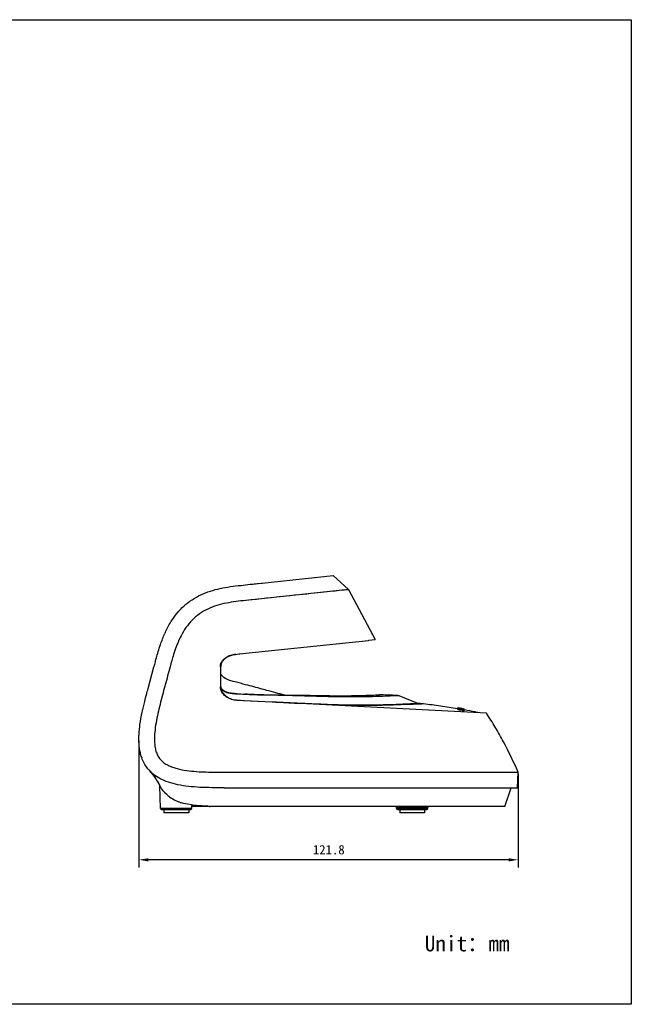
# Model space of a CAD drawing. Header units: millimetres. Extents: x 162 to 554, y 104 to 420.
# Tile 7 of 7: x 358 to 554, y 104 to 420. Entities that reach past the tile are written whole.
import ezdxf

# ---------------------------------------------------------------- set-up
doc = ezdxf.new("R2010")
doc.units = ezdxf.units.MM
doc.header["$LTSCALE"] = 32.67
doc.header["$PDMODE"] = 3
doc.header["$PDSIZE"] = 8
doc.layers.get('0').update_dxf_attribs({"linetype": 'CONTINUOUS'})
doc.layers.get('Defpoints').update_dxf_attribs({"linetype": 'CONTINUOUS'})
doc.layers.add('00_COMPONENTS', color=7, linetype='CONTINUOUS')
doc.layers.add('51__DRAFT_DIMS', color=7, linetype='CONTINUOUS')
doc.styles.get("Standard").update_dxf_attribs({"font": 'simfang.ttf'})
doc.dimstyles.new('DIMSTYLE_1', dxfattribs={"dimtxt": 3, "dimasz": 3, "dimexe": 2.5, "dimexo": 0.5, "dimgap": 0.75, "dimtad": 1, "dimdec": 1, "dimdsep": 46, "dimtxsty": 'Standard', "dimblk": '_FILLED', "dimblk1": '_FILLED', "dimblk2": '_FILLED', "dimcen": 0.09, "dimazin": 2, "dimtp": 0.5, "dimtm": 0.5, "dimtfac": 1, "dimtdec": 1, "dimtofl": 0, "dimtmove": 0, "dimatfit": 3, "dimldrblk": '_FILLED', "dimfxl": 1, "dimtolj": 1, "dimarcsym": 0})

# ---------------------------------------------------------------- blocks, each defined once
blk = doc.blocks.new('_FILLED')
at = {"color": 0, "linetype": 'ByBlock'}
blk.add_solid([(0, 0), (-1, 0.17), (-1, -0.17)], dxfattribs=at)
blk = doc.blocks.new('*D1')
at = {"layer": '51__DRAFT_DIMS', "color": 0, "lineweight": -2}
for p, q in [((396.29, 188.87), (396.29, 148.09)), ((518.1, 178.21), (518.1, 148.09)), ((515.1, 150.59), (399.29, 150.59))]:
    blk.add_line(p, q, dxfattribs=at)
at = {"layer": 'Defpoints', "color": 0}
for p in [(396.29, 189.37), (518.1, 178.71), (396.29, 150.59)]:
    blk.add_point(p, dxfattribs=at)
at = {"layer": '51__DRAFT_DIMS', "color": 0, "linetype": 'ByBlock', "lineweight": -2, "xscale": 3, "yscale": 3, "zscale": 3, "rotation": 180}
blk.add_blockref('_FILLED', (396.29, 150.59), dxfattribs=at)
at = {"layer": '51__DRAFT_DIMS', "color": 0, "linetype": 'ByBlock', "lineweight": -2, "xscale": 3, "yscale": 3, "zscale": 3}
blk.add_blockref('_FILLED', (518.1, 150.59), dxfattribs=at)
at = {"layer": '51__DRAFT_DIMS', "color": 0, "insert": (457.28, 155.34), "char_height": 3, "attachment_point": 2, "line_spacing_factor": 0.9}
blk.add_mtext('\\A1;121.8', dxfattribs=at)

msp = doc.modelspace()

# ---------------------------------------------------------------- linework, layer by layer
msp.add_lwpolyline([(161.538, 420.16), (554.456, 420.16), (554.456, 104.228), (161.538, 104.228)], close=True)
at = {"layer": '00_COMPONENTS'}
for p, q in [((438.734, 239.69), (458.655, 241.784)), ((463.628, 237.279), (458.655, 241.784)), ((463.628, 237.279), (430.622, 233.81)), ((433.715, 239.162), (434.323, 239.226)), ((434.323, 239.226), (434.552, 239.251)), ((434.323, 239.226), (434.552, 239.251)), ((434.552, 239.251), (435.593, 239.36)), ((435.593, 239.36), (435.847, 239.387)), ((435.593, 239.36), (435.847, 239.387)), ((435.847, 239.387), (438.735, 239.69)), ((463.628, 237.279), (472.213, 221.241)), ((470.097, 221.018), (472.213, 221.241)), ((439.989, 217.853), (470.066, 221.015)), ((470.066, 221.015), (470.097, 221.018)), ((428.372, 216.633), (428.748, 216.672)), ((428.372, 216.638), (428.555, 216.653)), ((428.555, 216.653), (428.586, 216.655)), ((428.748, 216.672), (430.622, 216.869)), ((430.622, 216.869), (439.989, 217.854)), ((430.622, 216.869), (439.989, 217.854)), ((399.262, 205.589), (401.112, 212.494)), ((401.538, 214.074), (401.606, 214.324)), ((401.538, 214.075), (401.606, 214.324)), ((422.455, 212.493), (422.564, 212.494)), ((422.455, 212.493), (422.455, 206.083)), ((422.564, 206.085), (422.564, 212.494)), ((404.737, 206.704), (404.645, 206.357)), ((404.738, 206.704), (404.645, 206.357)), ((422.455, 206.083), (422.564, 206.085)), ((427.211, 207.679), (426.581, 207.848)), ((436.275, 205.251), (435.749, 205.392)), ((435.831, 205.37), (435.749, 205.392)), ((422.956, 204.39), (423.048, 204.451)), ((436.813, 205.108), (436.275, 205.252)), ((437.323, 204.972), (436.813, 205.108)), ((437.323, 204.972), (436.813, 205.108)), ((479.849, 203.256), (475.812, 203.085)), ((479.818, 203.254), (479.584, 203.244)), ((485.849, 200.796), (479.849, 203.256)), ((427.59, 201.762), (427.596, 201.872)), ((439.136, 201.157), (427.59, 201.762)), ((427.596, 201.872), (430.208, 201.735)), ((430.208, 201.735), (439.142, 201.267)), ((439.142, 201.267), (439.136, 201.157)), ((439.142, 201.267), (448.1, 200.797)), ((439.144, 201.302), (439.441, 201.288)), ((447.856, 200.905), (448.104, 200.894)), ((447.856, 200.905), (448.104, 200.894)), ((507.895, 197.664), (448.1, 200.797)), ((481.064, 200.597), (485.849, 200.796)), ((482.238, 200.414), (481.885, 200.4)), ((487.278, 200.591), (481.956, 200.381)), ((482.24, 200.414), (481.956, 200.403)), ((482.583, 200.427), (482.238, 200.414)), ((487.557, 200.625), (482.24, 200.414)), ((484.956, 200.519), (484.698, 200.508)), ((486.748, 200.57), (486.216, 200.549)), ((487.465, 200.599), (487.278, 200.591)), ((487.708, 200.608), (487.465, 200.599)), ((498.619, 198.999), (498.619, 199.054)), ((498.797, 199.119), (498.71, 198.931)), ((498.719, 198.977), (498.719, 199.342)), ((498.772, 199.274), (498.719, 199.283)), ((498.831, 199.08), (498.745, 198.893)), ((498.997, 199.233), (498.772, 199.274)), ((498.798, 199.12), (498.797, 199.119)), ((498.831, 199.08), (498.831, 199.03)), ((498.961, 199.057), (498.831, 199.08)), ((498.961, 199.054), (498.961, 199.057)), ((498.962, 199.098), (498.99, 199.095)), ((498.995, 199.295), (499.053, 199.286)), ((499.115, 199.212), (498.997, 199.233)), ((499.053, 199.286), (499.066, 199.283)), ((499.066, 199.283), (499.232, 199.255)), ((499.226, 199.254), (499.066, 199.282)), ((499.067, 199.282), (499.066, 199.282)), ((499.066, 199.228), (499.067, 199.282)), ((499.092, 199.223), (499.066, 199.228)), ((499.067, 199.282), (499.183, 199.262)), ((499.141, 199.214), (499.092, 199.223)), ((499.175, 199.201), (499.115, 199.212)), ((499.484, 199.146), (499.175, 199.201)), ((499.464, 199.213), (499.226, 199.254)), ((499.232, 199.255), (499.415, 199.223)), ((499.268, 199.053), (499.304, 199.047)), ((499.308, 199.015), (499.304, 199.047)), ((499.415, 199.223), (499.478, 199.212)), ((499.647, 199.181), (499.464, 199.213)), ((499.803, 199.09), (499.484, 199.146)), ((499.83, 199.149), (499.647, 199.181)), ((500.014, 199.117), (499.83, 199.149)), ((500.195, 199.084), (500.014, 199.117)), ((500.372, 199.053), (500.195, 199.084)), ((500.474, 199.034), (500.372, 199.053)), ((498.797, 198.983), (498.711, 198.795)), ((498.745, 198.87), (498.745, 198.893)), ((498.821, 199.002), (498.831, 199.023)), ((498.831, 199.023), (498.961, 199.001)), ((498.961, 199.027), (499.154, 198.994)), ((498.961, 199.023), (498.961, 199.027)), ((499.154, 198.994), (499.369, 198.957)), ((499.31, 198.871), (499.304, 198.92)), ((499.933, 198.859), (500.328, 198.79)), ((500.079, 198.533), (500.171, 198.718)), ((500.11, 198.538), (500.101, 198.517)), ((500.11, 198.538), (500.101, 198.517)), ((500.184, 198.708), (500.11, 198.538)), ((500.184, 198.855), (500.17, 198.823)), ((500.328, 198.79), (500.526, 198.754)), ((500.328, 198.79), (500.526, 198.754)), ((500.474, 199.034), (500.474, 199.034)), ((500.474, 199.034), (500.474, 198.981)), ((500.475, 199.035), (500.483, 199.034)), ((500.483, 199.034), (500.719, 198.991)), ((500.526, 198.754), (500.726, 198.719)), ((500.628, 198.667), (500.628, 198.666)), ((500.719, 198.793), (500.719, 198.991)), ((500.73, 198.674), (500.726, 198.719)), ((500.778, 198.57), (500.76, 198.777)), ((500.778, 198.437), (500.76, 198.643)), ((500.769, 198.677), (500.781, 198.675)), ((500.797, 198.672), (500.816, 198.668)), ((500.819, 198.667), (500.819, 198.622)), ((400.278, 178.495), (400.733, 177.909)), ((430.426, 178.713), (480.423, 178.713)), ((480.423, 178.713), (485.829, 178.714)), ((485.829, 178.714), (486.695, 178.714)), ((486.695, 178.714), (518.097, 178.713)), ((517.877, 173.713), (518.097, 178.713)), ((402.692, 174.942), (402.912, 174.548)), ((402.979, 174.426), (402.995, 174.394)), ((402.992, 174.399), (402.996, 174.389)), ((402.995, 174.394), (403.006, 174.359)), ((403, 174.38), (403.003, 174.37)), ((403.003, 174.37), (403.006, 174.359)), ((403.004, 174.366), (403.007, 174.357)), ((403.006, 174.36), (403.013, 174.326)), ((403.006, 174.359), (403.014, 174.323)), ((403.007, 174.357), (403.008, 174.353)), ((403.013, 174.326), (403.017, 174.291)), ((403.014, 174.323), (403.017, 174.29)), ((403.016, 174.302), (403.017, 174.293)), ((403.017, 174.29), (403.018, 174.288)), ((403.271, 167.003), (403.017, 174.29)), ((423.721, 173.713), (517.877, 173.713)), ((513.785, 167.713), (515.831, 173.713)), ((413.291, 167.003), (413.321, 167.845)), ((419.018, 167.713), (413.316, 167.713)), ((414.647, 168.013), (413.38, 168.013)), ((513.785, 167.713), (423.721, 167.713)), ((413.291, 167.003), (403.271, 167.003)), ((403.571, 166.713), (412.992, 166.713)), ((404.281, 166.713), (404.281, 165.713)), ((412.281, 165.713), (404.281, 165.713)), ((412.281, 166.713), (412.281, 165.713)), ((489.095, 167.424), (479.045, 167.424)), ((479.06, 167.003), (479.045, 167.424)), ((489.08, 167.003), (479.06, 167.003)), ((479.36, 166.713), (488.78, 166.713)), ((480.07, 166.713), (480.07, 165.713)), ((488.07, 165.713), (480.07, 165.713)), ((488.07, 166.713), (488.07, 165.713)), ((489.08, 167.003), (489.095, 167.424))]:
    msp.add_line(p, q, dxfattribs=at)
for points in [[(460.654, 236.966), (459.997, 236.897), (459.282, 236.822)], [(462.257, 237.135), (461.785, 237.085), (461.25, 237.029)], [(463.628, 237.279), (463.588, 237.274), (463.468, 237.262), (463.272, 237.241), (463.002, 237.213), (462.664, 237.178)], [(437.329, 234.515), (434.045, 234.17), (432.351, 233.992), (430.622, 233.81)], [(443.461, 235.16), (440.467, 234.845), (438.915, 234.682), (437.329, 234.515)], [(459.282, 236.822), (457.677, 236.654), (456.789, 236.56), (455.842, 236.461), (454.84, 236.355), (453.783, 236.244), (452.67, 236.127), (451.5, 236.004), (450.278, 235.876), (449.005, 235.742), (447.683, 235.603), (446.317, 235.459), (444.907, 235.311), (443.461, 235.16)], [(479.584, 203.244), (479.12, 203.223), (478.804, 203.209), (478.434, 203.193), (478.01, 203.175), (477.535, 203.155), (477.011, 203.133), (476.437, 203.11), (475.812, 203.085)], [(481.064, 200.597), (481.364, 200.61), (481.657, 200.621), (481.941, 200.632), (482.215, 200.643), (482.478, 200.654), (482.734, 200.664), (482.981, 200.674), (483.219, 200.684), (483.447, 200.694), (483.665, 200.703), (483.873, 200.712)], [(482.669, 200.41), (482.317, 200.396), (481.956, 200.382)], [(483.853, 200.475), (483.24, 200.452), (482.583, 200.427)], [(485.084, 200.502), (484.822, 200.492), (484.547, 200.481), (484.262, 200.47), (483.965, 200.458), (483.657, 200.447), (483.34, 200.435), (482.669, 200.41)], [(484.698, 200.508), (484.146, 200.486), (483.853, 200.475)], [(483.873, 200.712), (484.26, 200.729), (484.439, 200.736), (484.607, 200.743)], [(484.607, 200.743), (485.176, 200.768), (485.292, 200.772), (485.397, 200.777), (485.49, 200.781), (485.574, 200.784), (485.646, 200.787)], [(486.075, 200.565), (485.662, 200.548), (485.438, 200.539), (484.956, 200.519)], [(486.216, 200.549), (486.014, 200.54), (485.799, 200.531), (485.571, 200.522), (485.084, 200.502)], [(485.708, 200.79), (485.76, 200.792), (485.798, 200.794), (485.824, 200.795), (485.84, 200.796), (485.849, 200.796)], [(487.557, 200.625), (487.547, 200.625), (487.527, 200.625), (487.496, 200.623), (487.45, 200.621), (487.388, 200.619), (487.314, 200.616), (487.228, 200.612), (487.128, 200.608), (487.016, 200.604), (486.891, 200.598), (486.075, 200.565)], [(487.278, 200.592), (487.165, 200.588), (487.04, 200.582), (486.9, 200.577), (486.748, 200.57)], [(487.465, 200.6), (487.378, 200.596), (487.278, 200.592)], [(487.708, 200.609), (487.697, 200.609), (487.678, 200.608), (487.647, 200.607), (487.601, 200.605), (487.539, 200.603), (487.465, 200.6)], [(399.436, 179.504), (399.799, 179.081), (400.278, 178.495)], [(399.438, 179.502), (399.665, 179.239), (399.897, 178.963), (400.123, 178.688), (400.343, 178.414), (400.557, 178.14)], [(400.557, 178.14), (400.766, 177.867), (400.969, 177.593), (401.167, 177.32), (401.361, 177.047), (401.55, 176.773), (401.735, 176.498), (401.915, 176.223), (402.092, 175.946), (402.264, 175.667), (402.434, 175.387), (402.599, 175.104), (402.761, 174.82), (402.909, 174.552)], [(400.733, 177.909), (401.164, 177.324), (401.573, 176.739), (401.964, 176.147), (402.337, 175.548), (402.692, 174.942)], [(402.979, 174.426), (402.983, 174.418), (402.988, 174.409), (402.992, 174.399)], [(402.996, 174.39), (403.001, 174.378), (403.004, 174.366)], [(403.006, 174.359), (403.009, 174.349), (403.011, 174.339), (403.013, 174.328)], [(403.008, 174.353), (403.011, 174.34), (403.013, 174.328)], [(403.013, 174.328), (403.015, 174.317), (403.016, 174.307), (403.017, 174.296), (403.017, 174.29)], [(403.013, 174.328), (403.015, 174.315), (403.016, 174.302)], [(413.321, 167.845), (413.321, 167.853), (413.322, 167.865), (413.324, 167.878), (413.326, 167.89), (413.328, 167.902), (413.331, 167.914), (413.335, 167.926), (413.339, 167.937), (413.343, 167.949), (413.348, 167.96), (413.354, 167.971), (413.36, 167.982), (413.366, 167.993), (413.373, 168.003), (413.38, 168.013), (413.387, 168.023), (413.395, 168.032), (413.404, 168.041), (413.412, 168.05), (413.421, 168.058), (413.431, 168.066), (413.44, 168.074), (413.45, 168.081), (413.461, 168.088), (413.471, 168.094), (413.482, 168.1), (413.493, 168.106), (413.504, 168.111), (413.516, 168.115), (413.527, 168.119), (413.539, 168.123), (413.551, 168.126), (413.563, 168.129), (413.575, 168.131), (413.587, 168.132), (413.6, 168.133), (413.612, 168.134), (413.624, 168.134), (413.637, 168.134), (413.649, 168.133), (413.661, 168.131)], [(413.321, 167.845), (413.325, 167.885), (413.336, 167.93), (413.354, 167.972), (413.378, 168.011), (413.408, 168.046), (413.443, 168.076), (413.482, 168.1), (413.525, 168.118), (413.569, 168.13), (413.615, 168.134)]]:
    msp.add_lwpolyline(points, dxfattribs=at)
for centre, radius, start, end in [((429.608, 212.69), 27.097, 147.6917, 148.35214), ((437.707, 208.475), 36.234, 155.41223, 155.94843), ((842.724, 94.428), 457.122, 164.82679, 165.03191), ((426.164, 212.387), 4.169, 220.22267, 225.22924), ((426.136, 212.36), 4.13, 225.24193, 228.82286), ((426.16, 212.388), 4.167, 228.82737, 230.23957), ((426.198, 212.433), 4.225, 230.2368, 230.43295), ((426.291, 212.548), 4.373, 230.45295, 234.07437), ((426.382, 212.671), 4.527, 234.05532, 234.31304), ((426.394, 212.687), 4.547, 234.31301, 234.53196), ((426.408, 212.707), 4.571, 234.53208, 234.89271), ((425.556, 206.079), 2.991, 210.57471, 212.99694), ((427.776, 207.521), 5.638, 212.99833, 214.07079), ((427.781, 207.525), 5.644, 214.07093, 216.75761), ((427.776, 207.521), 5.638, 216.75753, 218.39505), ((427.759, 207.507), 5.616, 218.39395, 221.31138), ((427.732, 207.484), 5.58, 221.31253, 222.94683), ((427.699, 207.452), 5.535, 222.94523, 225.64407), ((427.661, 207.415), 5.481, 225.64613, 227.51091), ((427.684, 207.44), 5.515, 227.51441, 230.13373), ((427.714, 207.475), 5.561, 230.13206, 231.54539), ((427.725, 207.489), 5.579, 231.54481, 231.86792), ((427.751, 207.523), 5.621, 231.87297, 236.1118), ((448.069, 567.149), 363.85, 266.79134, 267.20706), ((475.02, 83.678), 117.618, 83.8808, 84.71737), ((478.555, 79.517), 121.51, 80.31571, 80.44806), ((499.661, 202.499), 3.495, 257.51373, 258.222), ((500.049, 204.351), 5.388, 258.21054, 258.73668), ((500.7, 207.627), 8.727, 258.74418, 259.51694), ((501.433, 211.523), 12.691, 259.46497, 259.61289), ((497.86, 190.843), 8.33, 81.14196, 81.32843), ((522.873, 330.998), 133.903, 259.7914, 259.92816), ((497.565, 188.944), 10.252, 80.98171, 81.14281), ((501.64, 212.652), 13.84, 259.61253, 259.75068), ((496.928, 184.953), 14.293, 80.57621, 80.96951), ((477.924, 75.179), 125.891, 80.14579, 80.27823), ((525.309, 344.718), 147.838, 259.92854, 260.08588), ((476.029, 64.249), 136.984, 79.72046, 80.14703), ((472.911, 46.624), 154.883, 79.74872, 80.12336), ((523.027, 331.56), 134.483, 260.07869, 260.34577), ((499.494, 203.057), 4.154, 258.65987, 259.16833), ((499.891, 205.123), 6.257, 259.14499, 259.30489), ((499.016, 198.986), 0.301, 171.91251, 176.52173), ((499.016, 198.986), 0.3, 171.89748, 179.49997), ((499.015, 198.986), 0.3, 176.52119, 179.49842), ((497.752, 189.512), 9.535, 80.63104, 81.44988), ((501.179, 209.831), 11.328, 259.78706, 260.36226), ((501.87, 213.93), 15.138, 259.75233, 260.142), ((501.901, 214.102), 15.313, 260.13921, 260.26551), ((501.002, 208.798), 10.077, 260.16111, 260.35585), ((501.807, 213.554), 14.757, 260.26529, 260.39493), ((500.753, 207.315), 8.573, 260.33395, 261.20433), ((501.3, 210.526), 11.687, 260.36624, 260.97585), ((459.118, -33.917), 236.327, 80.0548, 80.19355), ((500.474, 205.525), 6.762, 261.22402, 261.47942), ((499.656, 195.893), 2.721, 81.92135, 82.31565), ((499.529, 195.007), 3.617, 80.89351, 81.90936), ((503.072, 215.577), 17.316, 260.1223, 260.64257), ((504.453, 223.445), 24.958, 260.15237, 260.27057), ((503.003, 215.189), 16.72, 260.29338, 260.44737), ((503.564, 218.251), 19.688, 260.26431, 260.54152), ((498.173, 187.253), 11.815, 79.46383, 79.87245), ((502.202, 210.303), 11.971, 260.64396, 261.28372), ((499.044, 191.952), 6.912, 78.95238, 79.40548), ((502.981, 214.761), 16.15, 260.54844, 260.70336), ((498.453, 188.767), 10.275, 79.30634, 79.45881), ((499.906, 194.049), 4.708, 79.08951, 79.29227), ((410.051, 187.92), 13.627, 198.65031, 198.90791), ((409.928, 187.878), 13.498, 198.90706, 199.70466), ((408.077, 187.044), 11.467, 221.0998, 223.06734), ((408.395, 187.352), 11.911, 223.10512, 230.239), ((408.762, 187.778), 12.472, 230.19484, 231.12834), ((414.999, 181.144), 13.77, 208.61728, 209.89663), ((414.997, 181.144), 13.768, 208.6243, 209.89667), ((412.325, 179.217), 10.458, 230.21748, 233.66046), ((414.123, 182.605), 14.305, 246.39364, 250.19345), ((414.744, 184.317), 16.126, 250.18183, 252.82119), ((415.048, 185.277), 17.133, 252.79676, 252.94752), ((419.019, 168.013), 0.3, 269.93425, 298.31089), ((478.745, 167.413), 0.3, 2, 90), ((489.394, 167.413), 0.3, 90, 178), ((403.571, 167.013), 0.3, 182, 270), ((412.992, 167.013), 0.3, 270, 358), ((479.359, 167.013), 0.3, 182, 270), ((488.78, 167.013), 0.3, 270, 358)]:
    msp.add_arc(centre, radius, start, end, dxfattribs=at)
for points, knots in [([(406.705, 227.173), (407.274, 228.072), (408.521, 229.807), (410.744, 232.132), (413.311, 234.109), (416.168, 235.69), (419.234, 236.875), (423.499, 237.992), (426.789, 238.42), (428.984, 238.662)], [0, 0, 0, 0, 0.1222847, 0.2450955, 0.368793, 0.4935921, 0.6194149, 0.7459509, 1, 1, 1, 1]), ([(430.622, 233.81), (428.535, 233.589), (425.402, 233.24), (421.32, 232.256), (418.378, 231.146), (415.663, 229.577), (413.298, 227.543), (411.345, 225.14), (410.299, 223.371), (409.831, 222.463)], [0, 0, 0, 0, 0.2523541, 0.3783914, 0.5040957, 0.6292323, 0.7535682, 0.8770962, 1, 1, 1, 1]), ([(402.821, 218.472), (402.952, 218.877), (403.488, 220.49), (404.1, 222.079), (404.619, 223.242)], [0, 0, 0, 0, 0.2503804, 1, 1, 1, 1]), ([(407.853, 217.734), (407.705, 217.302), (407.138, 215.57), (406.646, 213.813), (406.289, 212.494)], [0, 0, 0, 0, 0.2501904, 1, 1, 1, 1]), ([(422.455, 212.493), (422.455, 212.656), (422.457, 212.982), (422.557, 213.464), (422.751, 213.916), (423.101, 214.475), (423.668, 215.086), (424.482, 215.671), (425.394, 216.101), (426.366, 216.378), (427.366, 216.531), (428.037, 216.598), (428.372, 216.633)], [0, 0, 0, 0, 0.0610994, 0.1222267, 0.1836082, 0.2452984, 0.3693237, 0.4943453, 0.6201522, 0.746518, 0.873194, 1, 1, 1, 1]), ([(427.411, 216.516), (426.836, 216.436), (425.972, 216.284), (424.904, 215.829), (424.296, 215.437), (423.855, 215.069), (423.551, 214.767), (423.271, 214.444), (423.019, 214.1), (422.817, 213.726), (422.624, 213.197), (422.564, 212.774), (422.564, 212.494)], [0, 0, 0, 0, 0.2534975, 0.3797337, 0.5053652, 0.5679463, 0.6303236, 0.6925553, 0.7545482, 0.8162556, 0.8777469, 1, 1, 1, 1]), ([(426.581, 207.848), (426.093, 207.979), (425.115, 208.234), (424.192, 208.678), (423.779, 208.968)], [0, 0, 0, 0, 0.50076, 1, 1, 1, 1]), ([(422.956, 204.39), (422.794, 204.64), (422.541, 205.188), (422.455, 205.786), (422.455, 206.083)], [0, 0, 0, 0, 0.5013686, 1, 1, 1, 1]), ([(422.564, 206.085), (422.564, 205.819), (422.635, 205.284), (422.845, 204.788), (422.981, 204.558)], [0, 0, 0, 0, 0.4987889, 1, 1, 1, 1]), ([(427.707, 203.869), (427.228, 203.897), (426.509, 203.94), (425.557, 204.064), (424.853, 204.211), (424.17, 204.435), (423.533, 204.771), (422.981, 205.236), (422.695, 205.624), (422.573, 205.829)], [0, 0, 0, 0, 0.250754, 0.3760807, 0.5012777, 0.6260124, 0.7506554, 0.8753698, 1, 1, 1, 1]), ([(422.587, 205.783), (422.708, 205.584), (422.991, 205.206), (423.722, 204.599), (424.624, 204.246), (425.557, 204.057), (426.508, 203.937), (427.226, 203.896), (427.704, 203.869)], [0, 0, 0, 0, 0.1225878, 0.2462901, 0.4957551, 0.621689, 0.7477646, 1, 1, 1, 1]), ([(403.846, 203.376), (403.585, 202.401), (403.069, 200.45), (402.355, 197.506), (401.754, 194.535), (401.339, 191.529), (401.242, 188.994), (401.421, 186.975), (401.732, 185.48), (402.194, 184.287), (402.714, 183.405), (403.341, 182.589), (404.306, 181.717), (405.644, 180.916), (407.084, 180.309), (409.078, 179.696), (411.646, 179.207), (414.763, 178.896), (417.894, 178.753), (421.027, 178.713), (425.204, 178.713), (428.337, 178.714), (430.426, 178.713)], [0, 0, 0, 0, 0.0612731, 0.1225863, 0.1839363, 0.2453145, 0.3067102, 0.3374577, 0.3682502, 0.3991405, 0.4146601, 0.4302367, 0.4615053, 0.4929589, 0.5245255, 0.5561585, 0.6194881, 0.6828862, 0.7463044, 0.8097279, 0.8731519, 1, 1, 1, 1]), ([(427.59, 201.762), (427.127, 201.786), (426.204, 201.942), (424.914, 202.478), (423.794, 203.299), (423.204, 204.009), (422.956, 204.39)], [0, 0, 0, 0, 0.2523792, 0.5035956, 0.7529093, 1, 1, 1, 1]), ([(424.616, 202.856), (425.053, 202.563), (426.016, 202.096), (427.067, 201.9), (427.596, 201.872)], [0, 0, 0, 0, 0.4984164, 1, 1, 1, 1]), ([(454.847, 202.984), (453.826, 203.014), (451.783, 203.079), (447.699, 203.199), (442.592, 203.329), (436.464, 203.475), (432.38, 203.632), (430.339, 203.731)], [0, 0, 0, 0, 0.1249994, 0.2499998, 0.5000006, 0.7500015, 1, 1, 1, 1]), ([(430.349, 203.731), (431.277, 203.688), (433.135, 203.614), (436.852, 203.523), (441.499, 203.483), (447.076, 203.441), (450.794, 203.38), (452.652, 203.346)], [0, 0, 0, 0, 0.1249997, 0.2499995, 0.4999991, 0.7499995, 1, 1, 1, 1]), ([(443.139, 203.47), (442.163, 203.692), (440.22, 204.181), (438.29, 204.714), (437.323, 204.972)], [0, 0, 0, 0, 0.5000083, 1, 1, 1, 1]), ([(452.652, 203.346), (453.955, 203.322), (456.527, 203.271), (461.339, 203.227), (464.85, 203.265), (467.09, 203.317)], [0, 0, 0, 0, 0.2706128, 0.5344693, 1, 1, 1, 1]), ([(475.812, 203.085), (472.811, 202.969), (467.884, 202.824), (460.894, 202.83), (456.907, 202.923), (454.847, 202.984)], [0, 0, 0, 0, 0.4295775, 0.7050444, 1, 1, 1, 1]), ([(467.09, 203.317), (468.008, 203.339), (469.301, 203.375), (470.905, 203.43), (471.84, 203.464), (472.572, 203.493), (473.069, 203.512), (473.34, 203.524), (473.499, 203.53), (473.538, 203.533), (473.618, 203.535), (473.609, 203.535)], [0, 0, 0, 0, 0.4224763, 0.5947117, 0.7384267, 0.8519289, 0.9338249, 0.9626907, 0.983396, 0.9958597, 1, 1, 1, 1]), ([(479.849, 203.256), (479.329, 203.286), (477.25, 203.401), (475.169, 203.486), (473.609, 203.535)], [0, 0, 0, 0, 0.2501955, 1, 1, 1, 1]), ([(396.645, 194.014), (396.828, 195.309), (397.277, 197.746), (397.88, 200.276), (398.171, 201.43)], [0, 0, 0, 0, 0.547683, 1, 1, 1, 1]), ([(481.957, 200.382), (477.932, 200.229), (471.36, 200.003), (462.076, 200.118), (456.825, 200.343), (454.12, 200.482)], [0, 0, 0, 0, 0.4338245, 0.7082563, 1, 1, 1, 1]), ([(454.126, 200.617), (454.499, 200.6), (455.985, 200.533), (457.472, 200.474), (458.587, 200.435)], [0, 0, 0, 0, 0.2507701, 1, 1, 1, 1]), ([(481.885, 200.4), (480.122, 200.332), (476.157, 200.188), (469.679, 200.044), (462.287, 200.127), (457.103, 200.343), (454.431, 200.478)], [0, 0, 0, 0, 0.1927171, 0.4333184, 0.7077667, 1, 1, 1, 1]), ([(458.587, 200.435), (460.818, 200.358), (465.106, 200.253), (471.178, 200.277), (476.438, 200.42), (479.641, 200.54), (481.063, 200.597)], [0, 0, 0, 0, 0.2979496, 0.5722926, 0.8100693, 1, 1, 1, 1]), ([(498.619, 199.058), (496.806, 199.368), (493.176, 199.937), (489.532, 200.412), (487.708, 200.609)], [0, 0, 0, 0, 0.5006661, 1, 1, 1, 1]), ([(498.619, 199.054), (498.619, 199.055), (498.622, 199.053), (498.626, 199.054), (498.635, 199.052), (498.651, 199.05), (498.68, 199.045), (498.704, 199.041), (498.718, 199.038)], [0, 0, 0, 0, 0.0166227, 0.0663046, 0.1482918, 0.2617853, 0.5777819, 1, 1, 1, 1]), ([(498.797, 199.119), (498.796, 199.117), (498.808, 199.112), (498.823, 199.107), (498.86, 199.097), (498.888, 199.09), (498.906, 199.086)], [0, 0, 0, 0, 0.057875, 0.2275468, 0.5318264, 1, 1, 1, 1]), ([(498.905, 199.113), (498.89, 199.115), (498.864, 199.118), (498.831, 199.121), (498.811, 199.122), (498.8, 199.122), (498.798, 199.12)], [0, 0, 0, 0, 0.4311066, 0.7275847, 0.9120756, 1, 1, 1, 1]), ([(498.924, 199.097), (498.924, 199.1), (498.944, 199.099), (498.952, 199.099), (498.962, 199.098)], [0, 0, 0, 0, 0.2203719, 1, 1, 1, 1]), ([(499.133, 199.047), (499.098, 199.053), (499.043, 199.064), (498.972, 199.078), (498.942, 199.089), (498.924, 199.094), (498.924, 199.097)], [0, 0, 0, 0, 0.4905018, 0.8049408, 0.9532433, 1, 1, 1, 1]), ([(498.961, 199.033), (498.961, 199.036), (498.961, 199.043), (498.962, 199.05), (498.961, 199.054)], [0, 0, 0, 0, 0.4355051, 1, 1, 1, 1]), ([(498.99, 199.095), (498.999, 199.094), (499.041, 199.089), (499.083, 199.083), (499.116, 199.078)], [0, 0, 0, 0, 0.1979828, 1, 1, 1, 1]), ([(500.719, 198.933), (500.646, 198.945), (500.341, 198.997), (500.036, 199.05), (499.803, 199.09)], [0, 0, 0, 0, 0.2375716, 1, 1, 1, 1]), ([(498.621, 198.997), (498.62, 198.998), (498.62, 198.998), (498.619, 198.998), (498.619, 198.999)], [0, 0, 0, 0, 0.7100093, 1, 1, 1, 1]), ([(498.64, 198.993), (498.638, 198.993), (498.632, 198.995), (498.625, 198.996), (498.621, 198.997)], [0, 0, 0, 0, 0.3383371, 1, 1, 1, 1]), ([(498.677, 198.985), (498.673, 198.986), (498.661, 198.988), (498.649, 198.991), (498.64, 198.993)], [0, 0, 0, 0, 0.2912336, 1, 1, 1, 1]), ([(498.754, 198.914), (498.742, 198.917), (498.733, 198.921), (498.709, 198.928), (498.71, 198.931)], [0, 0, 0, 0, 0.7575765, 1, 1, 1, 1]), ([(498.758, 198.771), (498.745, 198.775), (498.733, 198.779), (498.709, 198.791), (498.711, 198.795)], [0, 0, 0, 0, 0.7501319, 1, 1, 1, 1]), ([(499.17, 198.683), (499.084, 198.698), (498.946, 198.725), (498.808, 198.756), (498.758, 198.771)], [0, 0, 0, 0, 0.6277709, 1, 1, 1, 1]), ([(498.797, 198.983), (498.796, 198.981), (498.805, 198.973), (498.821, 198.968), (498.855, 198.956), (498.935, 198.935), (499.08, 198.905), (499.207, 198.882), (499.28, 198.869)], [0, 0, 0, 0, 0.0144202, 0.0520918, 0.1195319, 0.2226311, 0.5532825, 1, 1, 1, 1]), ([(498.924, 198.96), (498.924, 198.963), (498.942, 198.968), (498.952, 198.966), (498.962, 198.966)], [0, 0, 0, 0, 0.2343891, 1, 1, 1, 1]), ([(499.185, 198.893), (499.143, 198.901), (499.074, 198.915), (498.987, 198.934), (498.947, 198.947), (498.925, 198.956), (498.924, 198.96)], [0, 0, 0, 0, 0.4725136, 0.792198, 0.9478252, 1, 1, 1, 1]), ([(498.962, 198.966), (498.973, 198.965), (499.043, 198.96), (499.112, 198.95), (499.17, 198.941)], [0, 0, 0, 0, 0.1596497, 1, 1, 1, 1]), ([(499.919, 198.601), (499.861, 198.604), (499.746, 198.597), (499.533, 198.623), (499.38, 198.647), (499.282, 198.663)], [0, 0, 0, 0, 0.273298, 0.5367341, 1, 1, 1, 1]), ([(499.467, 198.984), (499.542, 198.972), (499.651, 198.955), (499.789, 198.944), (499.907, 198.939), (499.991, 198.927), (500.047, 198.918)], [0, 0, 0, 0, 0.3895487, 0.566192, 0.7099939, 1, 1, 1, 1]), ([(499.472, 198.838), (499.545, 198.827), (499.652, 198.811), (499.787, 198.807), (499.901, 198.81), (499.981, 198.8), (500.034, 198.793)], [0, 0, 0, 0, 0.3930192, 0.5730077, 0.7180923, 1, 1, 1, 1]), ([(500.02, 198.59), (500.009, 198.592), (499.975, 198.596), (499.942, 198.599), (499.919, 198.601)], [0, 0, 0, 0, 0.3238026, 1, 1, 1, 1]), ([(500.034, 198.793), (500.055, 198.79), (500.149, 198.776), (500.243, 198.759), (500.315, 198.746)], [0, 0, 0, 0, 0.2233666, 1, 1, 1, 1]), ([(500.047, 198.918), (500.062, 198.915), (500.13, 198.905), (500.198, 198.893), (500.25, 198.884)], [0, 0, 0, 0, 0.2272402, 1, 1, 1, 1]), ([(500.556, 198.651), (500.532, 198.654), (500.423, 198.669), (500.313, 198.686), (500.228, 198.701)], [0, 0, 0, 0, 0.2175623, 1, 1, 1, 1]), ([(500.36, 198.863), (500.381, 198.86), (500.446, 198.847), (500.512, 198.834), (500.557, 198.823)], [0, 0, 0, 0, 0.3120344, 1, 1, 1, 1]), ([(500.369, 198.736), (500.41, 198.728), (500.478, 198.714), (500.56, 198.694), (500.605, 198.68), (500.623, 198.672), (500.628, 198.668), (500.628, 198.667)], [0, 0, 0, 0, 0.4660968, 0.7733994, 0.9389747, 0.9806253, 1, 1, 1, 1]), ([(500.372, 198.823), (500.388, 198.82), (500.449, 198.81), (500.509, 198.801), (500.554, 198.795)], [0, 0, 0, 0, 0.2714759, 1, 1, 1, 1]), ([(500.778, 198.437), (500.778, 198.431), (500.736, 198.428), (500.683, 198.431), (500.548, 198.446), (500.449, 198.461), (500.388, 198.47)], [0, 0, 0, 0, 0.0492371, 0.2090327, 0.5284486, 1, 1, 1, 1]), ([(500.554, 198.795), (500.587, 198.79), (500.64, 198.782), (500.711, 198.774), (500.738, 198.774), (500.761, 198.773), (500.76, 198.777)], [0, 0, 0, 0, 0.4878582, 0.7923255, 0.9486697, 1, 1, 1, 1]), ([(500.76, 198.643), (500.761, 198.639), (500.74, 198.635), (500.711, 198.636), (500.642, 198.639), (500.589, 198.646), (500.556, 198.651)], [0, 0, 0, 0, 0.0545328, 0.2104546, 0.5125325, 1, 1, 1, 1]), ([(500.557, 198.823), (500.567, 198.821), (500.585, 198.816), (500.608, 198.81), (500.621, 198.805), (500.628, 198.803), (500.628, 198.801)], [0, 0, 0, 0, 0.4417436, 0.7429688, 0.9241916, 1, 1, 1, 1]), ([(500.565, 198.702), (500.595, 198.695), (500.645, 198.684), (500.709, 198.667), (500.741, 198.656), (500.76, 198.647), (500.76, 198.643)], [0, 0, 0, 0, 0.4533873, 0.7618706, 0.9357166, 1, 1, 1, 1]), ([(500.628, 198.666), (500.627, 198.663), (500.613, 198.662), (500.603, 198.661), (500.596, 198.661)], [0, 0, 0, 0, 0.2954492, 1, 1, 1, 1]), ([(500.76, 198.777), (500.76, 198.779), (500.749, 198.783), (500.732, 198.79), (500.695, 198.799), (500.667, 198.805), (500.65, 198.809)], [0, 0, 0, 0, 0.0639341, 0.2364001, 0.5434106, 1, 1, 1, 1]), ([(500.778, 198.57), (500.778, 198.568), (500.772, 198.568), (500.768, 198.567), (500.767, 198.567)], [0, 0, 0, 0, 0.5777146, 1, 1, 1, 1]), ([(500.819, 198.613), (500.819, 198.612), (500.813, 198.613), (500.806, 198.613), (500.791, 198.615), (500.781, 198.617), (500.774, 198.617)], [0, 0, 0, 0, 0.0646341, 0.2548982, 0.5684823, 1, 1, 1, 1]), ([(500.816, 198.668), (500.817, 198.668), (500.817, 198.668), (500.819, 198.668), (500.819, 198.667)], [0, 0, 0, 0, 0.7434912, 1, 1, 1, 1]), ([(505.407, 197.794), (505.025, 197.871), (503.498, 198.174), (501.968, 198.463), (500.819, 198.671)], [0, 0, 0, 0, 0.2502355, 1, 1, 1, 1]), ([(518.097, 178.713), (516.679, 182.013), (514.331, 186.872), (510.791, 193.123), (508.881, 196.165), (507.895, 197.664)], [0, 0, 0, 0, 0.5000859, 0.7502183, 1, 1, 1, 1]), ([(397.139, 183.562), (396.997, 183.985), (396.367, 186.196), (396.153, 189.659), (396.498, 192.965), (396.645, 194.014)], [0, 0, 0, 0, 0.1448193, 0.7356058, 1, 1, 1, 1]), ([(399.436, 179.506), (399.28, 179.684), (398.353, 180.816), (397.653, 182.121), (397.221, 183.327)], [0, 0, 0, 0, 0.1619028, 1, 1, 1, 1]), ([(423.721, 173.713), (421.072, 173.713), (415.778, 173.721), (408.603, 174.474), (403.81, 176.08), (401.579, 177.548), (400.935, 178.068)], [0, 0, 0, 0, 0.2884803, 0.5769594, 0.8654384, 1, 1, 1, 1]), ([(405.633, 171.181), (405.078, 171.643), (404.127, 172.616), (403.374, 173.736), (403.061, 174.281)], [0, 0, 0, 0, 0.5326962, 1, 1, 1, 1]), ([(406.128, 170.794), (406.303, 170.665), (406.662, 170.418), (407.221, 170.079), (407.799, 169.771), (408.195, 169.585), (408.395, 169.497)], [0, 0, 0, 0, 0.2494479, 0.4992851, 0.7494974, 1, 1, 1, 1]), ([(406.128, 170.794), (406.654, 170.407), (407.406, 169.955), (408.195, 169.585), (408.395, 169.497)], [0, 0, 0, 0, 0.7492934, 1, 1, 1, 1]), ([(408.395, 169.497), (408.54, 169.434), (408.831, 169.312), (409.127, 169.2), (409.276, 169.146)], [0, 0, 0, 0, 0.4998449, 1, 1, 1, 1]), ([(413.661, 168.132), (413.517, 168.151), (412.508, 168.294), (411.29, 168.531), (410.236, 168.832), (410.024, 168.897)], [0, 0, 0, 0, 0.1166338, 0.8209675, 1, 1, 1, 1]), ([(423.721, 167.713), (422.843, 167.713), (421.084, 167.714), (418.459, 167.755), (415.983, 167.874), (414.384, 168.034), (413.661, 168.132)], [0, 0, 0, 0, 0.2607966, 0.5215932, 0.7823899, 1, 1, 1, 1])]:
    msp.add_open_spline(points, degree=3, knots=knots, dxfattribs=at)
for points in [[(428.984, 238.662), (430.012, 238.776), (431.041, 238.882), (432.07, 238.99)], [(432.07, 238.99), (432.618, 239.047), (433.166, 239.105), (433.715, 239.162)], [(404.759, 223.551), (405.286, 224.703), (405.875, 225.83), (406.54, 226.908)], [(409.831, 222.463), (409.443, 221.71), (409.09, 220.94), (408.765, 220.158)], [(401.606, 214.324), (401.985, 215.714), (402.38, 217.1), (402.821, 218.472)], [(408.765, 220.158), (408.435, 219.36), (408.133, 218.55), (407.853, 217.734)], [(425.138, 215.919), (425.567, 216.121), (426.027, 216.261), (426.491, 216.36)], [(406.289, 212.494), (405.773, 210.564), (405.254, 208.634), (404.737, 206.704)], [(422.981, 209.695), (422.827, 209.878), (422.687, 210.074), (422.563, 210.278)], [(398.171, 201.43), (398.518, 202.807), (398.889, 204.198), (399.262, 205.589)], [(404.645, 206.357), (404.378, 205.364), (404.112, 204.37), (403.846, 203.376)], [(430.582, 206.776), (429.458, 207.077), (428.334, 207.378), (427.211, 207.679)], [(435.749, 205.392), (434.026, 205.851), (432.304, 206.315), (430.582, 206.776)], [(448.1, 200.797), (445.114, 200.954), (442.122, 201), (439.136, 201.157)], [(439.441, 201.288), (442.246, 201.159), (445.051, 201.033), (447.856, 200.905)], [(448.104, 200.894), (450.111, 200.802), (452.119, 200.709), (454.126, 200.617)], [(419.018, 167.713), (419.067, 167.713), (419.118, 167.726), (419.161, 167.749)]]:
    msp.add_open_spline(points, degree=3, dxfattribs=at)

# ---------------------------------------------------------------- texts
at = {"insert": (488.109, 126.215), "char_height": 5, "width": 70.4492, "attachment_point": 1}
msp.add_mtext('Unit：mm', dxfattribs=at)

# ---------------------------------------------------------------- dimensions: what is measured, and where the dimension line sits
at = {"layer": '51__DRAFT_DIMS'}
dim = msp.add_linear_dim(base=(396.289, 150.59), p1=(518.097, 178.713), p2=(396.289, 189.374), angle=180, dimstyle='DIMSTYLE_1', dxfattribs=at)
dim.commit()
dim.dimension.update_dxf_attribs({"geometry": '*D1', "text_midpoint": (457.281, 150.59), "dimtype": 160})

doc.saveas('drawing.dxf')
